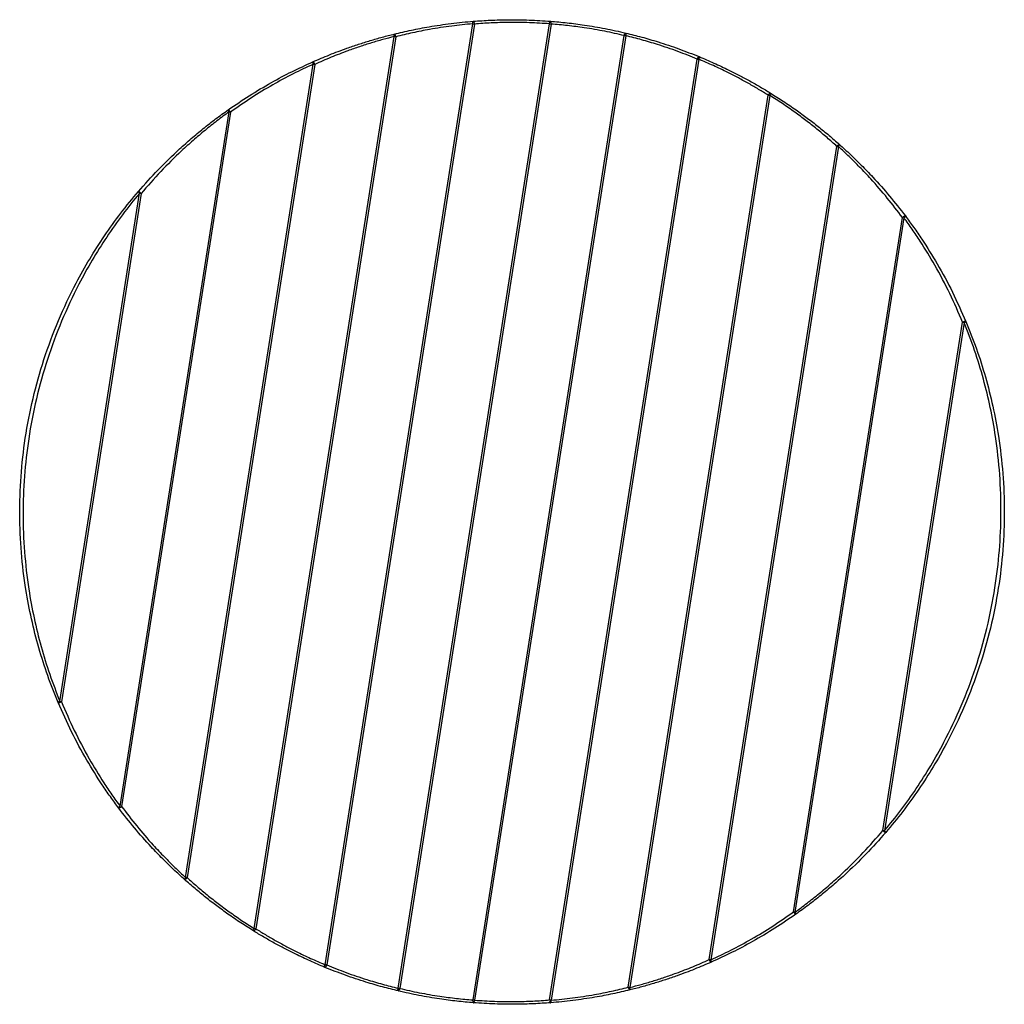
# Model space of a CAD drawing. Header units: millimetres. Extents: x 150 to 514, y 133 to 810.
# Tile 3 of 3: x 150 to 514, y 446 to 810. Entities that reach past the tile are written whole.
import ezdxf

# ---------------------------------------------------------------- set-up
doc = ezdxf.new("R2010")
doc.units = ezdxf.units.MM
doc.header["$LTSCALE"] = 5

msp = doc.modelspace()

# ---------------------------------------------------------------- linework, layer by layer
at = {"color": 7, "linetype": 'Continuous', "lineweight": 25}
for p, q in [((262.72, 461.1), (317.3, 808.97)), ((317.86, 808.88), (263.28, 461.01)), ((289.7, 452.42), (345.64, 808.97)), ((346.21, 808.88), (290.26, 452.33)), ((317.3, 808.97), (317.86, 808.88)), ((345.64, 808.97), (346.21, 808.88)), ((317.36, 448.08), (373.3, 804.63)), ((373.87, 804.54), (317.93, 447.99)), ((373.3, 804.63), (373.87, 804.54)), ((236.47, 474.48), (288.22, 804.27)), ((288.79, 804.18), (237.04, 474.39)), ((288.22, 804.27), (288.79, 804.18)), ((211.1, 493.38), (258.27, 794.05)), ((258.84, 793.96), (211.66, 493.29)), ((258.27, 794.05), (258.84, 793.96)), ((345.7, 448.08), (400.28, 795.95)), ((400.85, 795.86), (346.27, 447.99)), ((400.28, 795.95), (400.85, 795.86)), ((374.78, 452.78), (426.53, 782.57)), ((427.09, 782.48), (375.35, 452.69)), ((426.53, 782.57), (427.09, 782.48)), ((186.88, 519.68), (227.16, 776.43)), ((227.73, 776.34), (187.45, 519.59)), ((227.16, 776.43), (227.73, 776.34)), ((404.73, 463), (451.9, 763.67)), ((452.47, 763.58), (405.29, 462.91)), ((451.9, 763.67), (452.47, 763.58)), ((164.62, 558.44), (194.1, 746.35)), ((194.1, 746.35), (194.67, 746.26)), ((194.67, 746.26), (165.19, 558.35)), ((435.83, 480.62), (476.12, 737.37)), ((476.69, 737.28), (436.4, 480.53)), ((476.12, 737.37), (476.69, 737.28)), ((468.9, 510.7), (498.38, 698.61)), ((498.95, 698.52), (469.46, 510.61)), ((498.38, 698.61), (498.95, 698.52)), ((165.19, 558.35), (164.62, 558.44)), ((187.45, 519.59), (186.88, 519.68)), ((469.46, 510.61), (468.9, 510.7)), ((211.66, 493.29), (211.1, 493.38)), ((436.4, 480.53), (435.83, 480.62)), ((237.04, 474.39), (236.47, 474.48)), ((405.29, 462.91), (404.73, 463)), ((263.28, 461.01), (262.72, 461.1)), ((290.26, 452.33), (289.7, 452.42)), ((375.35, 452.69), (374.78, 452.78)), ((317.93, 447.99), (317.36, 448.08)), ((346.27, 447.99), (345.7, 448.08))]:
    msp.add_line(p, q, dxfattribs=at)
at = {"color": 7, "linetype": 'Continuous', "lineweight": 25, "flags": 128}
for points in [[(317.3, 808.97), (317.29, 809.15), (317.29, 809.33), (317.31, 809.49), (317.33, 809.63), (317.37, 809.75), (317.41, 809.84), (317.45, 809.9), (317.5, 809.92)], [(345.64, 808.97), (345.66, 809.16), (345.69, 809.34), (345.73, 809.51), (345.78, 809.65), (345.83, 809.77), (345.89, 809.86), (345.95, 809.91), (346, 809.92)], [(346.21, 808.88), (346.22, 809.08), (346.22, 809.27), (346.21, 809.45), (346.18, 809.61), (346.15, 809.74), (346.11, 809.84), (346.06, 809.9), (346, 809.92)], [(288.22, 804.27), (288.18, 804.45), (288.16, 804.62), (288.15, 804.77), (288.15, 804.91), (288.16, 805.02), (288.19, 805.11), (288.22, 805.17), (288.26, 805.2)], [(373.3, 804.63), (373.35, 804.82), (373.41, 805.01), (373.48, 805.17), (373.55, 805.31), (373.62, 805.43), (373.69, 805.51), (373.76, 805.55), (373.82, 805.56)], [(373.87, 804.54), (373.91, 804.73), (373.93, 804.91), (373.95, 805.08), (373.95, 805.24), (373.93, 805.36), (373.9, 805.46), (373.87, 805.53), (373.82, 805.56)], [(400.85, 795.86), (400.91, 796.03), (400.96, 796.2), (401, 796.36), (401.02, 796.5), (401.03, 796.63), (401.01, 796.72), (400.99, 796.79), (400.95, 796.83)], [(427.09, 782.48), (427.18, 782.64), (427.25, 782.79), (427.31, 782.94), (427.35, 783.07), (427.38, 783.18), (427.38, 783.27), (427.37, 783.34), (427.33, 783.38)], [(236.23, 473.58), (236.2, 473.62), (236.18, 473.69), (236.19, 473.78), (236.21, 473.89), (236.26, 474.02), (236.31, 474.17), (236.39, 474.32), (236.47, 474.48)], [(262.62, 460.13), (262.58, 460.17), (262.55, 460.24), (262.54, 460.33), (262.55, 460.46), (262.57, 460.6), (262.6, 460.76), (262.65, 460.93), (262.72, 461.1)], [(289.75, 451.4), (289.7, 451.43), (289.66, 451.5), (289.63, 451.6), (289.62, 451.72), (289.62, 451.88), (289.63, 452.05), (289.66, 452.23), (289.7, 452.42)], [(289.75, 451.4), (289.81, 451.41), (289.88, 451.45), (289.95, 451.53), (290.02, 451.65), (290.09, 451.79), (290.15, 451.95), (290.21, 452.14), (290.26, 452.33)], [(375.3, 451.76), (375.35, 451.79), (375.38, 451.85), (375.4, 451.93), (375.41, 452.05), (375.42, 452.19), (375.4, 452.34), (375.38, 452.51), (375.35, 452.69)], [(317.56, 447.04), (317.51, 447.06), (317.46, 447.12), (317.42, 447.22), (317.38, 447.35), (317.36, 447.51), (317.35, 447.69), (317.35, 447.88), (317.36, 448.08)], [(317.56, 447.04), (317.62, 447.05), (317.68, 447.1), (317.73, 447.19), (317.79, 447.3), (317.83, 447.45), (317.87, 447.62), (317.9, 447.8), (317.93, 447.99)], [(346.06, 447.04), (346.11, 447.06), (346.16, 447.12), (346.2, 447.21), (346.23, 447.32), (346.26, 447.47), (346.27, 447.63), (346.28, 447.81), (346.27, 447.99)]]:
    msp.add_lwpolyline(points, dxfattribs=at)
at = {"color": 7, "linetype": 'Continuous', "lineweight": 25}
for centre, radius, start, end in [((316.67, 809.05), 1.2, 351.9437, 46.4261), ((287.49, 804.16), 1.3, 1.1452, 53.3538), ((259.12, 794.61), 1.02, 162.3622, 213.4317), ((257.43, 793.68), 1.44, 11.4373, 59.9096), ((401.47, 795.74), 1.2, 115.7396, 170.222), ((427.75, 782.15), 1.3, 108.8119, 161.0205), ((227.92, 777.16), 1.05, 177.6633, 223.814), ((226.19, 775.66), 1.68, 23.7165, 66.194), ((453.16, 762.97), 1.44, 102.2561, 150.7284), ((451.83, 764.37), 1.02, 308.734, 359.8035), ((194.78, 747.37), 1.23, 199.7586, 236.4055), ((192.94, 744.8), 2.26, 40.2164, 72.3892), ((477.38, 736.25), 1.68, 95.9717, 138.4492), ((476.19, 738.2), 1.05, 298.3518, 344.5024), ((499.58, 696.69), 2.26, 89.7765, 121.9493), ((498.61, 699.7), 1.23, 285.7602, 322.4071), ((164.95, 557.26), 1.23, 105.7602, 142.4071), ((163.99, 560.27), 2.26, 269.7765, 301.9493), ((187.38, 518.76), 1.05, 118.3518, 164.5024), ((186.19, 520.71), 1.68, 275.9717, 318.4492), ((470.62, 512.16), 2.26, 220.2164, 252.3892), ((468.79, 509.59), 1.23, 19.7586, 56.4055), ((211.73, 492.59), 1.02, 128.734, 179.8035), ((210.41, 493.99), 1.44, 282.2561, 330.7284), ((437.37, 481.3), 1.68, 203.7165, 246.194), ((435.64, 479.8), 1.05, 357.6633, 43.814), ((235.81, 474.81), 1.3, 288.8119, 341.0205), ((406.14, 463.28), 1.44, 191.4373, 239.9096), ((404.44, 462.35), 1.02, 342.3622, 33.4317), ((262.1, 461.22), 1.2, 295.7396, 350.222), ((376.08, 452.8), 1.3, 181.1452, 233.3538), ((346.89, 447.91), 1.2, 171.9437, 226.4261)]:
    msp.add_arc(centre, radius, start, end, dxfattribs=at)
for points, knots in [([(288.26, 805.2), (290.35, 805.69), (294.55, 806.68), (301.6, 808.01), (307.94, 808.95), (313.42, 809.57), (316.14, 809.8), (317.5, 809.92)], [0, 0, 0, 0, 0.2199875, 0.4432555, 0.7177488, 0.858877, 1, 1, 1, 1]), ([(317.3, 808.97), (314.7, 808.72), (309.43, 808.21), (301.89, 807.03), (294.95, 805.68), (290.85, 804.69), (288.79, 804.18)], [0, 0, 0, 0, 0.2743085, 0.5563827, 0.7765009, 1, 1, 1, 1]), ([(317.5, 809.92), (319.59, 810.06), (323.81, 810.35), (330.76, 810.52), (338.27, 810.44), (343.4, 810.1), (346, 809.92)], [0, 0, 0, 0, 0.223868, 0.451608, 0.722073, 1, 1, 1, 1]), ([(345.64, 808.97), (343.18, 809.13), (338.18, 809.45), (330.89, 809.52), (324.04, 809.33), (319.94, 809.03), (317.86, 808.88)], [0, 0, 0, 0, 0.270325, 0.548261, 0.772146, 1, 1, 1, 1]), ([(346, 809.92), (348.05, 809.74), (352.18, 809.38), (358.99, 808.48), (366.32, 807.24), (371.3, 806.13), (373.82, 805.56)], [0, 0, 0, 0, 0.222692, 0.449442, 0.720957, 1, 1, 1, 1]), ([(373.3, 804.63), (370.91, 805.17), (366.07, 806.27), (358.96, 807.47), (352.27, 808.36), (348.24, 808.71), (346.21, 808.88)], [0, 0, 0, 0, 0.2714823, 0.5505467, 0.773209, 1, 1, 1, 1]), ([(258.15, 794.92), (260.18, 795.79), (264.27, 797.55), (269.96, 799.69), (275.01, 801.42), (279.41, 802.8), (283.84, 804.08), (286.79, 804.83), (288.26, 805.2)], [0, 0, 0, 0, 0.210987, 0.424382, 0.566381, 0.708369, 0.854191, 1, 1, 1, 1]), ([(373.82, 805.56), (375.78, 805.07), (379.73, 804.1), (386.33, 802.16), (393.53, 799.77), (398.45, 797.81), (400.95, 796.83)], [0, 0, 0, 0, 0.216114, 0.436014, 0.714132, 1, 1, 1, 1]), ([(400.28, 795.95), (397.92, 796.89), (393.14, 798.82), (386.15, 801.17), (379.66, 803.1), (375.81, 804.06), (373.87, 804.54)], [0, 0, 0, 0, 0.278196, 0.564094, 0.780141, 1, 1, 1, 1]), ([(288.22, 804.27), (286.82, 803.91), (284.02, 803.17), (279.73, 801.91), (275.4, 800.51), (270.42, 798.76), (264.83, 796.61), (260.85, 794.85), (258.84, 793.96)], [0, 0, 0, 0, 0.141811, 0.283632, 0.429438, 0.575256, 0.786382, 1, 1, 1, 1]), ([(226.87, 777.2), (229.43, 778.95), (234.58, 782.47), (242.51, 787.16), (250.43, 791.38), (255.56, 793.73), (258.15, 794.92)], [0, 0, 0, 0, 0.260169, 0.523892, 0.759981, 1, 1, 1, 1]), ([(258.27, 794.05), (255.79, 792.88), (250.77, 790.53), (243.08, 786.33), (235.29, 781.62), (230.26, 778.11), (227.73, 776.34)], [0, 0, 0, 0, 0.235713, 0.475617, 0.735922, 1, 1, 1, 1]), ([(426.53, 782.57), (425.35, 783.3), (422.99, 784.75), (419.29, 786.89), (415.47, 788.98), (411.11, 791.22), (406.19, 793.57), (402.64, 795.09), (400.85, 795.86)], [0, 0, 0, 0, 0.14603, 0.292053, 0.442116, 0.59217, 0.79456, 1, 1, 1, 1]), ([(400.95, 796.83), (402.76, 796.06), (406.41, 794.52), (411.42, 792.16), (415.86, 789.91), (419.75, 787.83), (423.6, 785.65), (426.09, 784.14), (427.33, 783.38)], [0, 0, 0, 0, 0.2024932, 0.4080551, 0.5539851, 0.6999224, 0.8499576, 1, 1, 1, 1]), ([(427.33, 783.38), (428.91, 782.39), (432.08, 780.39), (436.64, 777.27), (440.95, 774.13), (445.02, 770.99), (449.01, 767.74), (451.57, 765.49), (452.85, 764.37)], [0, 0, 0, 0, 0.178302, 0.358608, 0.516666, 0.67474, 0.837364, 1, 1, 1, 1]), ([(451.9, 763.67), (450.69, 764.75), (448.28, 766.91), (444.44, 770.11), (440.45, 773.25), (436.2, 776.4), (431.73, 779.52), (428.64, 781.49), (427.09, 782.48)], [0, 0, 0, 0, 0.158246, 0.316479, 0.47911, 0.641723, 0.819881, 1, 1, 1, 1]), ([(193.63, 746.96), (196.03, 749.67), (200.87, 755.11), (207.54, 761.56), (213.17, 766.56), (217.63, 770.26), (222.2, 773.84), (225.31, 776.08), (226.87, 777.2)], [0, 0, 0, 0, 0.242391, 0.486707, 0.613985, 0.741251, 0.870635, 1, 1, 1, 1]), ([(227.16, 776.43), (225.67, 775.33), (222.67, 773.12), (218.23, 769.58), (213.85, 765.87), (208.31, 760.86), (201.77, 754.41), (197.04, 748.98), (194.67, 746.26)], [0, 0, 0, 0, 0.127017, 0.254053, 0.383358, 0.512677, 0.755297, 1, 1, 1, 1]), ([(476.12, 737.37), (474.29, 739.77), (470.61, 744.63), (465.22, 750.84), (460.44, 755.91), (456.43, 759.92), (453.79, 762.36), (452.47, 763.58)], [0, 0, 0, 0, 0.258599, 0.520652, 0.690635, 0.844734, 1, 1, 1, 1]), ([(452.85, 764.37), (454.2, 763.15), (456.91, 760.69), (461.05, 756.64), (465.94, 751.55), (471.49, 745.28), (475.29, 740.39), (477.2, 737.92)], [0, 0, 0, 0, 0.154286, 0.309788, 0.47984, 0.738067, 1, 1, 1, 1]), ([(163.98, 558.01), (162.66, 561.32), (160.01, 567.93), (156.73, 578.29), (154.02, 588.91), (151.77, 600.69), (150.22, 613.53), (149.6, 627.52), (150.07, 641.62), (151.68, 656.02), (154.49, 670.48), (158.57, 685.03), (163.9, 699.32), (169.74, 711.67), (175.57, 722.05), (181.08, 730.68), (187.07, 739.05), (191.44, 744.32), (193.63, 746.96)], [0, 0, 0, 0, 0.053446, 0.106912, 0.161664, 0.216424, 0.285294, 0.354165, 0.424706, 0.495245, 0.569459, 0.643677, 0.720033, 0.796385, 0.846807, 0.897222, 0.94862, 1, 1, 1, 1]), ([(194.1, 746.35), (194.08, 746.32), (191.91, 743.75), (187.71, 738.45), (181.86, 730.18), (176.46, 721.59), (170.75, 711.28), (165.08, 699.09), (159.84, 684.93), (155.76, 670.39), (152.95, 655.95), (151.35, 641.7), (150.84, 627.73), (151.37, 613.76), (152.84, 600.93), (154.99, 589.27), (157.58, 578.76), (160.74, 568.42), (163.33, 561.76), (164.62, 558.44)], [0, 0, 0, 0, 0.000547, 0.051116, 0.101829, 0.1526, 0.203248, 0.278502, 0.354016, 0.429521, 0.504763, 0.57445, 0.644345, 0.714247, 0.783944, 0.837927, 0.892055, 0.946113, 1, 1, 1, 1]), ([(498.38, 698.61), (496.85, 702.17), (493.77, 709.31), (488.44, 719.35), (483.64, 727.23), (479.75, 733.04), (477.71, 735.87), (476.69, 737.28)], [0, 0, 0, 0, 0.262407, 0.527259, 0.761905, 0.880959, 1, 1, 1, 1]), ([(477.2, 737.92), (478.24, 736.52), (480.31, 733.72), (484.32, 727.86), (489.26, 719.94), (494.8, 709.78), (497.98, 702.57), (499.59, 698.95)], [0, 0, 0, 0, 0.117433, 0.234879, 0.473357, 0.7353, 1, 1, 1, 1]), ([(499.59, 698.95), (500.93, 695.6), (503.61, 688.88), (506.92, 678.36), (509.65, 667.59), (511.89, 655.66), (513.4, 642.71), (513.97, 628.64), (513.43, 614.46), (511.74, 600.02), (508.85, 585.54), (504.69, 570.99), (499.27, 556.72), (493.4, 544.47), (487.6, 534.25), (482.2, 525.86), (476.34, 517.71), (472.07, 512.57), (469.94, 510)], [0, 0, 0, 0, 0.054219, 0.108458, 0.164033, 0.219617, 0.288863, 0.35811, 0.429058, 0.500003, 0.574284, 0.648569, 0.724992, 0.801412, 0.850606, 0.899795, 0.949905, 1, 1, 1, 1]), ([(469.46, 510.61), (471.51, 513.12), (475.61, 518.15), (481.33, 526.21), (486.66, 534.61), (492.35, 544.78), (498.03, 556.77), (503.35, 570.83), (507.54, 585.41), (510.45, 599.97), (512.14, 614.23), (512.74, 628.21), (512.27, 642.31), (510.83, 655.32), (508.71, 667.11), (506.13, 677.74), (502.93, 688.27), (500.28, 695.11), (498.95, 698.52)], [0, 0, 0, 0, 0.049039, 0.098092, 0.14815, 0.198216, 0.272644, 0.347077, 0.423539, 0.499998, 0.569355, 0.638714, 0.709737, 0.780758, 0.835002, 0.889239, 0.944631, 1, 1, 1, 1]), ([(186.37, 519.04), (185.33, 520.44), (183.26, 523.24), (179.24, 529.1), (174.3, 537.02), (168.77, 547.18), (165.58, 554.39), (163.98, 558.01)], [0, 0, 0, 0, 0.117433, 0.234879, 0.473357, 0.7353, 1, 1, 1, 1]), ([(165.19, 558.35), (166.72, 554.79), (169.8, 547.65), (175.13, 537.61), (179.92, 529.73), (183.82, 523.92), (185.86, 521.09), (186.88, 519.68)], [0, 0, 0, 0, 0.262407, 0.527259, 0.761905, 0.880959, 1, 1, 1, 1]), ([(210.71, 492.59), (209.36, 493.81), (206.65, 496.27), (202.52, 500.31), (197.63, 505.41), (192.08, 511.68), (188.28, 516.57), (186.37, 519.04)], [0, 0, 0, 0, 0.154286, 0.309788, 0.47984, 0.738067, 1, 1, 1, 1]), ([(187.45, 519.59), (189.28, 517.18), (192.96, 512.33), (198.35, 506.12), (203.12, 501.05), (207.14, 497.04), (209.77, 494.6), (211.1, 493.38)], [0, 0, 0, 0, 0.258599, 0.520652, 0.690635, 0.844734, 1, 1, 1, 1]), ([(436.4, 480.53), (437.9, 481.63), (440.9, 483.83), (445.34, 487.38), (449.72, 491.09), (455.25, 496.1), (461.8, 502.55), (466.52, 507.97), (468.9, 510.7)], [0, 0, 0, 0, 0.127017, 0.254053, 0.383358, 0.512677, 0.755297, 1, 1, 1, 1]), ([(469.94, 510), (467.53, 507.29), (462.7, 501.85), (456.03, 495.4), (450.39, 490.4), (445.94, 486.7), (441.37, 483.12), (438.25, 480.88), (436.69, 479.76)], [0, 0, 0, 0, 0.2423912, 0.4867066, 0.6139851, 0.7412515, 0.8706351, 1, 1, 1, 1]), ([(236.23, 473.58), (234.66, 474.57), (231.49, 476.56), (226.93, 479.69), (222.62, 482.83), (218.55, 485.96), (214.56, 489.22), (211.99, 491.47), (210.71, 492.59)], [0, 0, 0, 0, 0.178302, 0.358608, 0.516666, 0.67474, 0.837364, 1, 1, 1, 1]), ([(211.66, 493.29), (212.87, 492.21), (215.29, 490.05), (219.13, 486.85), (223.11, 483.71), (227.37, 480.56), (231.84, 477.44), (234.92, 475.47), (236.47, 474.48)], [0, 0, 0, 0, 0.158246, 0.316479, 0.47911, 0.641723, 0.819881, 1, 1, 1, 1]), ([(405.29, 462.91), (407.78, 464.08), (412.79, 466.43), (420.49, 470.63), (428.27, 475.34), (433.3, 478.85), (435.83, 480.62)], [0, 0, 0, 0, 0.235713, 0.475617, 0.735922, 1, 1, 1, 1]), ([(436.69, 479.76), (434.14, 478.01), (428.99, 474.49), (421.06, 469.8), (413.14, 465.58), (408, 463.23), (405.42, 462.04)], [0, 0, 0, 0, 0.260169, 0.523892, 0.759981, 1, 1, 1, 1]), ([(262.62, 460.13), (260.81, 460.9), (257.16, 462.44), (252.15, 464.8), (247.7, 467.05), (243.81, 469.13), (239.97, 471.31), (237.48, 472.82), (236.23, 473.58)], [0, 0, 0, 0, 0.202493, 0.408055, 0.553985, 0.699922, 0.849958, 1, 1, 1, 1]), ([(237.04, 474.39), (238.22, 473.66), (240.57, 472.21), (244.27, 470.07), (248.09, 467.98), (252.46, 465.74), (257.37, 463.39), (260.93, 461.87), (262.72, 461.1)], [0, 0, 0, 0, 0.14603, 0.292053, 0.442116, 0.59217, 0.79456, 1, 1, 1, 1]), ([(375.35, 452.69), (376.75, 453.05), (379.54, 453.78), (383.83, 455.05), (388.16, 456.45), (393.15, 458.2), (398.73, 460.35), (402.72, 462.11), (404.73, 463)], [0, 0, 0, 0, 0.141811, 0.283632, 0.429438, 0.575256, 0.786382, 1, 1, 1, 1]), ([(289.75, 451.4), (287.79, 451.88), (283.84, 452.86), (277.24, 454.8), (270.03, 457.19), (265.11, 459.14), (262.62, 460.13)], [0, 0, 0, 0, 0.216114, 0.436014, 0.714132, 1, 1, 1, 1]), ([(263.28, 461.01), (265.64, 460.07), (270.43, 458.14), (277.41, 455.79), (283.9, 453.86), (287.75, 452.9), (289.7, 452.42)], [0, 0, 0, 0, 0.278196, 0.564094, 0.780141, 1, 1, 1, 1]), ([(405.42, 462.04), (403.38, 461.17), (399.29, 459.41), (393.61, 457.27), (388.55, 455.54), (384.16, 454.16), (379.72, 452.88), (376.78, 452.13), (375.3, 451.76)], [0, 0, 0, 0, 0.210987, 0.424382, 0.566381, 0.708369, 0.854191, 1, 1, 1, 1]), ([(317.56, 447.04), (315.52, 447.22), (311.38, 447.58), (304.58, 448.48), (297.24, 449.72), (292.27, 450.83), (289.75, 451.4)], [0, 0, 0, 0, 0.222692, 0.449442, 0.720957, 1, 1, 1, 1]), ([(290.26, 452.33), (292.65, 451.79), (297.49, 450.69), (304.6, 449.49), (311.3, 448.6), (315.33, 448.25), (317.36, 448.08)], [0, 0, 0, 0, 0.271482, 0.550547, 0.773209, 1, 1, 1, 1]), ([(375.3, 451.76), (373.22, 451.27), (369.02, 450.28), (361.96, 448.95), (355.62, 448.01), (350.15, 447.39), (347.42, 447.16), (346.06, 447.04)], [0, 0, 0, 0, 0.219987, 0.443256, 0.717749, 0.858877, 1, 1, 1, 1]), ([(346.27, 447.99), (348.87, 448.24), (354.14, 448.75), (361.67, 449.93), (368.62, 451.28), (372.72, 452.27), (374.78, 452.78)], [0, 0, 0, 0, 0.274308, 0.556383, 0.776501, 1, 1, 1, 1]), ([(317.93, 447.99), (320.39, 447.83), (325.38, 447.51), (332.68, 447.44), (339.52, 447.63), (343.63, 447.93), (345.7, 448.08)], [0, 0, 0, 0, 0.270325, 0.548261, 0.772146, 1, 1, 1, 1]), ([(346.06, 447.04), (343.97, 446.9), (339.76, 446.61), (332.81, 446.44), (325.29, 446.52), (320.16, 446.86), (317.56, 447.04)], [0, 0, 0, 0, 0.2238676, 0.4516081, 0.7220725, 1, 1, 1, 1])]:
    msp.add_open_spline(points, degree=3, knots=knots, dxfattribs=at)

doc.saveas('drawing.dxf')
